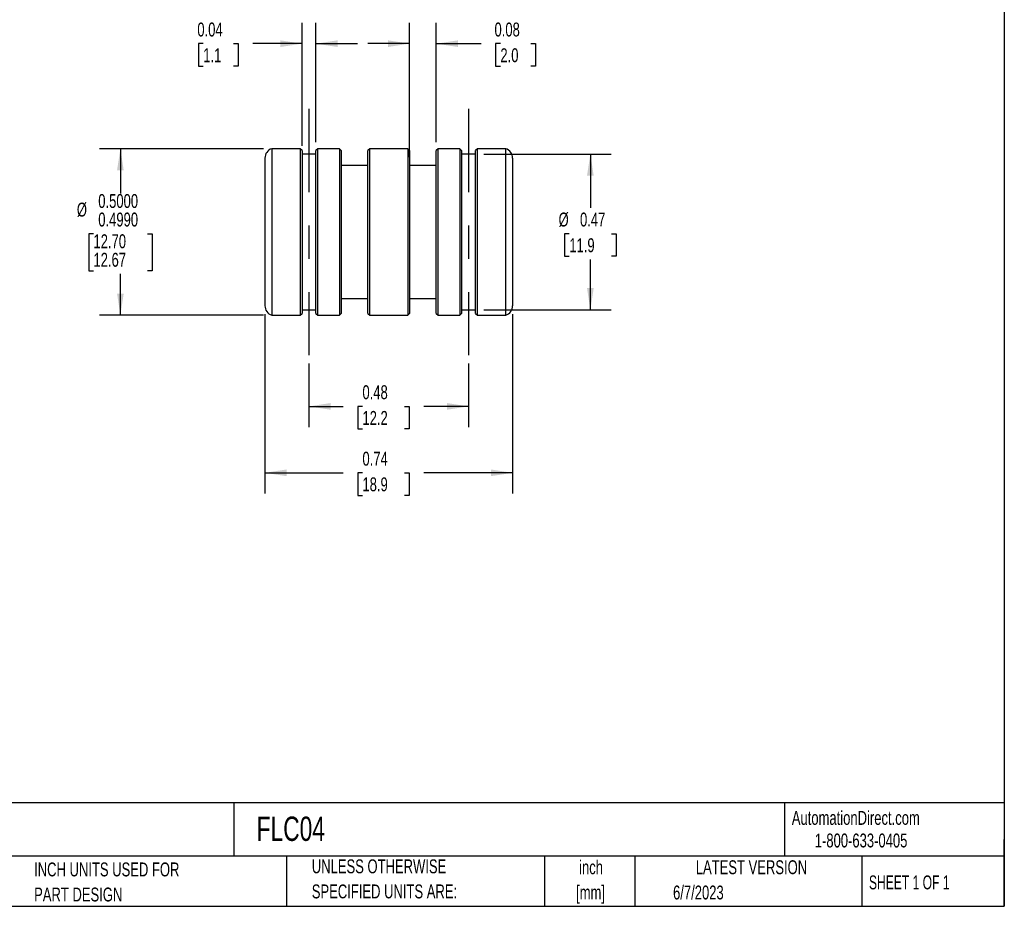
# Model space of a CAD drawing. Header units: inches. Extents: x 0.12 to 5.38, y 0.12 to 4.12.
# Tile 2 of 3: x 2.42 to 5.38, y 0.12 to 2.78. Entities that reach past the tile are written whole.
import ezdxf

# ---------------------------------------------------------------- set-up
doc = ezdxf.new("R2010")
doc.units = ezdxf.units.IN
doc.header["$LTSCALE"] = 0.5
doc.header["$MEASUREMENT"] = 0
doc.linetypes.add('CENTERX2', pattern=[0.8, 0.5, -0.1, 0.1, -0.1])
doc.layers.add('CENTER', color=40, linetype='CENTERX2')
doc.layers.add('DIMENSIONS', color=140, linetype='Continuous', lineweight=25)
doc.layers.add('TEXT', color=140, linetype='Continuous', lineweight=25)
doc.styles.add('SLDTEXTSTYLE0', font='TXT', dxfattribs={"width": 0.7})
doc.styles.add('SLDTEXTSTYLE1', font='TXT', dxfattribs={"width": 0.65})
doc.dimstyles.new('SLDDIMSTYLE1', dxfattribs={"dimtxt": 0.04248, "dimasz": 0.065, "dimexe": 0, "dimexo": 0.0625, "dimgap": 0.01062, "dimtad": 0, "dimtih": 1, "dimtoh": 1, "dimdec": 4, "dimrnd": 1e-09, "dimzin": 0, "dimdsep": 46, "dimtxsty": 'SLDTEXTSTYLE0', "dimsah": 1, "dimcen": 0.09, "dimadec": 0, "dimazin": 0, "dimlim": 1, "dimtm": 0.001, "dimtfac": 1, "dimtdec": 4, "dimtofl": 0, "dimtmove": 0, "dimatfit": 3, "dimfxl": 0, "dimfrac": 2, "dimtolj": 1, "dimtzin": 4, "dimarcsym": 0})
doc.dimstyles.new('SLDDIMSTYLE2', dxfattribs={"dimtxt": 0.04248, "dimasz": 0.065, "dimexe": 0, "dimexo": 0.0625, "dimgap": 0.01062, "dimtad": 0, "dimtih": 1, "dimtoh": 1, "dimrnd": 1e-09, "dimdsep": 46, "dimtxsty": 'SLDTEXTSTYLE0', "dimsah": 1, "dimcen": 0.09, "dimadec": 0, "dimazin": 2, "dimtfac": 1, "dimtofl": 0, "dimtmove": 0, "dimatfit": 3, "dimfxl": 0, "dimfrac": 2, "dimtolj": 1, "dimtzin": 12, "dimarcsym": 0})
doc.dimstyles.new('SLDDIMSTYLE3', dxfattribs={"dimtxt": 0.04248, "dimasz": 0.065, "dimexe": 0, "dimexo": 0.0625, "dimgap": 0.01062, "dimtad": 0, "dimtih": 1, "dimtoh": 1, "dimrnd": 1e-09, "dimdsep": 46, "dimtxsty": 'SLDTEXTSTYLE0', "dimsah": 1, "dimcen": 0.09, "dimadec": 0, "dimazin": 2, "dimtfac": 1, "dimtmove": 0, "dimatfit": 0, "dimfxl": 0, "dimfrac": 2, "dimtolj": 1, "dimtzin": 12, "dimarcsym": 0})

# ---------------------------------------------------------------- blocks, each defined once
blk = doc.blocks.new('SW_NOTE_0')
at = {"layer": 'TEXT', "color": 0, "char_height": 0.04167, "attachment_point": 2, "style": 'SLDTEXTSTYLE0'}
for s, insert in [('inch', (0.0625, 0.0537)), ('[mm]', (0.0611, -0.0215))]:
    blk.add_mtext(s, dxfattribs=dict(at, insert=insert))
blk = doc.blocks.new('SW_NOTE_0_1')
at = {"layer": 'TEXT', "color": 0, "char_height": 0.041667, "attachment_point": 1, "style": 'SLDTEXTSTYLE0'}
for s, insert in [('UNLESS OTHERWISE', (0, 0.0537)), ('SPECIFIED UNITS ARE:', (0, -0.0215))]:
    blk.add_mtext(s, dxfattribs=dict(at, insert=insert))
blk = doc.blocks.new('SW_NOTE_0_5')
at = {"layer": 'TEXT', "color": 0, "char_height": 0.041667, "attachment_point": 1, "style": 'SLDTEXTSTYLE0'}
for s, insert in [('INCH UNITS USED FOR', (0, 0.0537)), ('PART DESIGN', (0, -0.0215))]:
    blk.add_mtext(s, dxfattribs=dict(at, insert=insert))
blk = doc.blocks.new('_D_1')
at = {"layer": 'DIMENSIONS'}
for p, q in [((3.1544, 2.3968), (2.6632, 2.3968)), ((2.7257, 2.3968), (2.7257, 2.2626)), ((2.645, 2.142), (2.6307, 2.142)), ((2.6307, 2.142), (2.6307, 2.0309)), ((2.8065, 2.142), (2.8208, 2.142)), ((2.8208, 2.142), (2.8208, 2.0309)), ((2.6307, 2.0309), (2.645, 2.0309)), ((2.7257, 1.8975), (2.7257, 2.0214)), ((2.8208, 2.0309), (2.8065, 2.0309)), ((3.1544, 1.8975), (2.6632, 1.8975))]:
    blk.add_line(p, q, dxfattribs=at)
for points in [[(2.7257, 2.3968), (2.7157, 2.3318), (2.7357, 2.3318)], [(2.7257, 1.8975), (2.7357, 1.9625), (2.7157, 1.9625)]]:
    blk.add_solid(points, dxfattribs=at)
at = {"layer": 'DIMENSIONS', "char_height": 0.04167, "attachment_point": 1, "style": 'SLDTEXTSTYLE0'}
for s, insert in [('0.5000', (2.6594, 2.2608)), ('%%c', (2.5952, 2.235)), ('0.4990', (2.6594, 2.2052)), ('12.70', (2.645, 2.1401)), ('12.67', (2.645, 2.0846))]:
    blk.add_mtext(s, dxfattribs=dict(at, insert=insert))
blk = doc.blocks.new('_D_2')
at = {"layer": 'DIMENSIONS'}
for p, q in [((3.1588, 1.901), (3.1588, 1.3624)), ((3.9013, 1.901), (3.9013, 1.3624)), ((3.1588, 1.4249), (3.3936, 1.4249)), ((3.4512, 1.4249), (3.4369, 1.4249)), ((3.4369, 1.4249), (3.4369, 1.3573)), ((3.5774, 1.4249), (3.5917, 1.4249)), ((3.5917, 1.4249), (3.5917, 1.3573)), ((3.9013, 1.4249), (3.635, 1.4249)), ((3.4369, 1.3573), (3.4512, 1.3573)), ((3.5917, 1.3573), (3.5774, 1.3573))]:
    blk.add_line(p, q, dxfattribs=at)
for points in [[(3.1588, 1.4249), (3.2238, 1.4149), (3.2238, 1.4349)], [(3.9013, 1.4249), (3.8363, 1.4349), (3.8363, 1.4149)]]:
    blk.add_solid(points, dxfattribs=at)
at = {"layer": 'DIMENSIONS', "char_height": 0.04167, "attachment_point": 1, "style": 'SLDTEXTSTYLE0'}
for s, insert in [('0.74', (3.4512, 1.4881)), ('18.9', (3.4512, 1.4111))]:
    blk.add_mtext(s, dxfattribs=dict(at, insert=insert))
blk = doc.blocks.new('_D_3')
at = {"layer": 'DIMENSIONS'}
for p, q in [((3.2701, 2.4057), (3.2701, 2.7743)), ((3.3116, 2.4163), (3.3116, 2.7743)), ((2.974, 2.7118), (2.9597, 2.7118)), ((2.9597, 2.7118), (2.9597, 2.6442)), ((3.0649, 2.7118), (3.0792, 2.7118)), ((3.0792, 2.7118), (3.0792, 2.6442)), ((3.2701, 2.7118), (3.1225, 2.7118)), ((3.3116, 2.7118), (3.4366, 2.7118)), ((2.9597, 2.6442), (2.974, 2.6442)), ((3.0792, 2.6442), (3.0649, 2.6442))]:
    blk.add_line(p, q, dxfattribs=at)
for points in [[(3.2701, 2.7118), (3.2051, 2.7218), (3.2051, 2.7018)], [(3.3116, 2.7118), (3.3766, 2.7018), (3.3766, 2.7218)]]:
    blk.add_solid(points, dxfattribs=at)
at = {"layer": 'DIMENSIONS', "char_height": 0.04167, "attachment_point": 1, "style": 'SLDTEXTSTYLE0'}
for s, insert in [('0.04', (2.9563, 2.775)), ('1.1', (2.974, 2.6979))]:
    blk.add_mtext(s, dxfattribs=dict(at, insert=insert))
blk = doc.blocks.new('_D_4')
at = {"layer": 'DIMENSIONS'}
for p, q in [((3.2908, 1.753), (3.2908, 1.5616)), ((3.7693, 1.753), (3.7693, 1.5616)), ((3.2908, 1.6241), (3.3936, 1.6241)), ((3.4512, 1.6241), (3.4369, 1.6241)), ((3.4369, 1.6241), (3.4369, 1.5566)), ((3.5774, 1.6241), (3.5917, 1.6241)), ((3.5917, 1.6241), (3.5917, 1.5566)), ((3.7693, 1.6241), (3.635, 1.6241)), ((3.4369, 1.5566), (3.4512, 1.5566)), ((3.5917, 1.5566), (3.5774, 1.5566))]:
    blk.add_line(p, q, dxfattribs=at)
for points in [[(3.2908, 1.6241), (3.3558, 1.6141), (3.3558, 1.6341)], [(3.7693, 1.6241), (3.7043, 1.6341), (3.7043, 1.6141)]]:
    blk.add_solid(points, dxfattribs=at)
at = {"layer": 'DIMENSIONS', "char_height": 0.04167, "attachment_point": 1, "style": 'SLDTEXTSTYLE0'}
for s, insert in [('0.48', (3.4512, 1.6874)), ('12.2', (3.4512, 1.6103))]:
    blk.add_mtext(s, dxfattribs=dict(at, insert=insert))
blk = doc.blocks.new('_D_5')
at = {"layer": 'DIMENSIONS'}
for p, q in [((3.5926, 2.3717), (3.5926, 2.7743)), ((3.6726, 2.4163), (3.6726, 2.7743)), ((3.5926, 2.7118), (3.4676, 2.7118)), ((3.6726, 2.7118), (3.8071, 2.7118)), ((3.8646, 2.7118), (3.8504, 2.7118)), ((3.8504, 2.7118), (3.8504, 2.6442)), ((3.9555, 2.7118), (3.9698, 2.7118)), ((3.9698, 2.7118), (3.9698, 2.6442)), ((3.8504, 2.6442), (3.8646, 2.6442)), ((3.9698, 2.6442), (3.9555, 2.6442))]:
    blk.add_line(p, q, dxfattribs=at)
for points in [[(3.5926, 2.7118), (3.5276, 2.7218), (3.5276, 2.7018)], [(3.6726, 2.7118), (3.7376, 2.7018), (3.7376, 2.7218)]]:
    blk.add_solid(points, dxfattribs=at)
at = {"layer": 'DIMENSIONS', "char_height": 0.04167, "attachment_point": 1, "style": 'SLDTEXTSTYLE0'}
for s, insert in [('0.08', (3.847, 2.775)), ('2.0', (3.8646, 2.6979))]:
    blk.add_mtext(s, dxfattribs=dict(at, insert=insert))
blk = doc.blocks.new('_D_6')
at = {"layer": 'DIMENSIONS'}
for p, q in [((3.8151, 2.3807), (4.1968, 2.3807)), ((4.1343, 2.3807), (4.1343, 2.219)), ((4.0712, 2.142), (4.0569, 2.142)), ((4.0569, 2.142), (4.0569, 2.0745)), ((4.1974, 2.142), (4.2117, 2.142)), ((4.2117, 2.142), (4.2117, 2.0745)), ((4.0569, 2.0745), (4.0712, 2.0745)), ((4.2117, 2.0745), (4.1974, 2.0745)), ((4.1343, 1.9137), (4.1343, 2.065)), ((3.8151, 1.9137), (4.1968, 1.9137))]:
    blk.add_line(p, q, dxfattribs=at)
for points in [[(4.1343, 2.3807), (4.1243, 2.3157), (4.1443, 2.3157)], [(4.1343, 1.9137), (4.1443, 1.9787), (4.1243, 1.9787)]]:
    blk.add_solid(points, dxfattribs=at)
at = {"layer": 'DIMENSIONS', "char_height": 0.04167, "attachment_point": 1, "style": 'SLDTEXTSTYLE0'}
for s, insert in [('%%c', (4.0391, 2.2052)), ('0.47', (4.1033, 2.2052)), ('11.9', (4.0712, 2.1282))]:
    blk.add_mtext(s, dxfattribs=dict(at, insert=insert))

msp = doc.modelspace()

# ---------------------------------------------------------------- linework, layer by layer
for p, q in [((3.26456, 2.39679), (3.17944, 2.39679)), ((3.17944, 2.39679), (3.17944, 1.89754)), ((3.27006, 2.39129), (3.26456, 2.39679)), ((3.26456, 2.39679), (3.26456, 2.14716)), ((3.27006, 2.39129), (3.27006, 2.14716)), ((3.31706, 2.39679), (3.31156, 2.39129)), ((3.31156, 1.90304), (3.31156, 2.39129)), ((3.38206, 2.39679), (3.31706, 2.39679)), ((3.31706, 1.89754), (3.31706, 2.39679)), ((3.38756, 2.39129), (3.38206, 2.39679)), ((3.38206, 2.39679), (3.38206, 2.14716)), ((3.38756, 2.39129), (3.38756, 2.14716)), ((3.47306, 2.39679), (3.46756, 2.39129)), ((3.46756, 1.90304), (3.46756, 2.39129)), ((3.58706, 2.39679), (3.47306, 2.39679)), ((3.47306, 1.89754), (3.47306, 2.39679)), ((3.59256, 2.39129), (3.58706, 2.39679)), ((3.58706, 2.39679), (3.58706, 2.14716)), ((3.59256, 2.39129), (3.59256, 2.14716)), ((3.67806, 2.39679), (3.67256, 2.39129)), ((3.67256, 1.90304), (3.67256, 2.39129)), ((3.74306, 2.39679), (3.67806, 2.39679)), ((3.67806, 1.89754), (3.67806, 2.39679)), ((3.74856, 2.39129), (3.74306, 2.39679)), ((3.74306, 2.39679), (3.74306, 2.14716)), ((3.74856, 2.39129), (3.74856, 2.14716)), ((3.79556, 2.39679), (3.79006, 2.39129)), ((3.79006, 1.90304), (3.79006, 2.39129)), ((3.88068, 2.39679), (3.79556, 2.39679)), ((3.79556, 1.89754), (3.79556, 2.39679)), ((3.88068, 1.89754), (3.88068, 2.39679)), ((3.15881, 2.36829), (3.15881, 1.92604)), ((3.31156, 2.38066), (3.27006, 2.38066)), ((3.79006, 2.38066), (3.74856, 2.38066)), ((3.90131, 2.36829), (3.90131, 1.92604)), ((3.46756, 2.34666), (3.38756, 2.34666)), ((3.67256, 2.34666), (3.59256, 2.34666)), ((3.26456, 2.14716), (3.26456, 1.89754)), ((3.27006, 2.14716), (3.27006, 1.90304)), ((3.38206, 2.14716), (3.38206, 1.89754)), ((3.38756, 2.14716), (3.38756, 1.90304)), ((3.58706, 2.14716), (3.58706, 1.89754)), ((3.59256, 2.14716), (3.59256, 1.90304)), ((3.74306, 2.14716), (3.74306, 1.89754)), ((3.74856, 2.14716), (3.74856, 1.90304)), ((3.38756, 1.94766), (3.46756, 1.94766)), ((3.59256, 1.94766), (3.67256, 1.94766)), ((3.17944, 1.89754), (3.26456, 1.89754)), ((3.26456, 1.89754), (3.27006, 1.90304)), ((3.27006, 1.91366), (3.31156, 1.91366)), ((3.31156, 1.90304), (3.31706, 1.89754)), ((3.31706, 1.89754), (3.38206, 1.89754)), ((3.38206, 1.89754), (3.38756, 1.90304)), ((3.46756, 1.90304), (3.47306, 1.89754)), ((3.47306, 1.89754), (3.58706, 1.89754)), ((3.58706, 1.89754), (3.59256, 1.90304)), ((3.67256, 1.90304), (3.67806, 1.89754)), ((3.67806, 1.89754), (3.74306, 1.89754)), ((3.74306, 1.89754), (3.74856, 1.90304)), ((3.74856, 1.91366), (3.79006, 1.91366)), ((3.79006, 1.90304), (3.79556, 1.89754)), ((3.79556, 1.89754), (3.88068, 1.89754))]:
    msp.add_line(p, q)
for centre, start, end in [((3.18881, 2.36829), 108.19487, 180), ((3.87131, 2.36829), 0, 71.80513), ((3.18881, 1.92604), 180, 251.80513), ((3.87131, 1.92604), 288.19487, 0)]:
    msp.add_arc(centre, 0.03, start, end)
at = {"layer": 'CENTER'}
for p, q in [((3.29081, 2.51629), (3.29081, 1.77804)), ((3.76931, 2.51629), (3.76931, 1.77804))]:
    msp.add_line(p, q, dxfattribs=at)
at = {"layer": 'TEXT'}
for p, q in [((5.375, 4.125), (5.375, 0.125)), ((5.375, 0.43555), (0.125, 0.43555)), ((3.06612, 0.43555), (3.06612, 0.275)), ((4.71605, 0.43555), (4.71605, 0.275)), ((5.375, 0.125), (5.375, 0.325)), ((5.375, 0.275), (0.125, 0.275)), ((3.22402, 0.275), (3.22402, 0.125)), ((3.99654, 0.275), (3.99654, 0.125)), ((4.26795, 0.275), (4.26795, 0.125)), ((4.94781, 0.275), (4.94781, 0.125)), ((0.125, 0.125), (5.375, 0.125))]:
    msp.add_line(p, q, dxfattribs=at)

# ---------------------------------------------------------------- block references
for name, p in [('SW_NOTE_0_1', (3.29937, 0.21204)), ('SW_NOTE_0', (4.0738, 0.20913)), ('SW_NOTE_0_5', (2.46712, 0.20273))]:
    msp.add_blockref(name, p, dxfattribs=at)

# ---------------------------------------------------------------- texts
for s, insert, char_height, attachment_point, style in [('AutomationDirect.com', (4.73809, 0.41096), 0.0416667, 1, 'SLDTEXTSTYLE0'), ('FLC04', (3.13401, 0.39407), 0.072917, 1, 'SLDTEXTSTYLE0'), ('1-800-633-0405', (4.80692, 0.34325), 0.0416667, 1, 'SLDTEXTSTYLE0'), ('LATEST VERSION', (4.61717, 0.26307), 0.0416667, 2, 'SLDTEXTSTYLE0'), ('SHEET 1 OF 1', (4.96932, 0.21755), 0.0416667, 1, 'SLDTEXTSTYLE1'), ('6/7/2023', (4.38214, 0.18727), 0.041667, 1, 'SLDTEXTSTYLE0')]:
    msp.add_mtext(s, dxfattribs=dict(at, insert=insert, char_height=char_height, attachment_point=attachment_point, style=style))

# ---------------------------------------------------------------- dimensions: what is measured, and where the dimension line sits
at = {"layer": 'DIMENSIONS'}
for base, p1, p2, dimstyle, picture, middle in [((3.27006, 2.71175), (3.31156, 2.39129), (3.27006, 2.38066), 'SLDDIMSTYLE3', '_D_3', (3.01944, 2.71175)), ((3.59256, 2.71175), (3.67256, 2.39129), (3.59256, 2.34666), 'SLDDIMSTYLE3', '_D_5', (3.91007, 2.71175)), ((3.90131, 1.42486), (3.15881, 1.92604), (3.90131, 1.92604), 'SLDDIMSTYLE2', '_D_2', (3.51428, 1.42486)), ((3.76931, 1.62414), (3.29081, 1.77804), (3.76931, 1.77804), 'SLDDIMSTYLE2', '_D_4', (3.51428, 1.62414))]:
    dim = msp.add_linear_dim(base=base, p1=p1, p2=p2, dimstyle=dimstyle, dxfattribs=at)
    dim.commit()
    dim.dimension.update_dxf_attribs({"geometry": picture, "text_midpoint": middle, "dimtype": 160})
for base, p1, p2, dimstyle, picture, middle in [((2.7257394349, 1.8975399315), (3.179442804, 2.3967899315), (3.179442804, 1.8975399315), 'SLDDIMSTYLE1', '_D_1', (2.7257394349, 2.1419842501)), ((4.13431, 1.91366), (3.79006, 2.38066), (3.79006, 1.91366), 'SLDDIMSTYLE2', '_D_6', (4.13431, 2.14198))]:
    dim = msp.add_linear_dim(base=base, p1=p1, p2=p2, angle=90, text='%%c<>', dimstyle=dimstyle, dxfattribs=at)
    dim.commit()
    dim.dimension.update_dxf_attribs({"geometry": picture, "text_midpoint": middle, "dimtype": 160})

doc.saveas('drawing.dxf')
